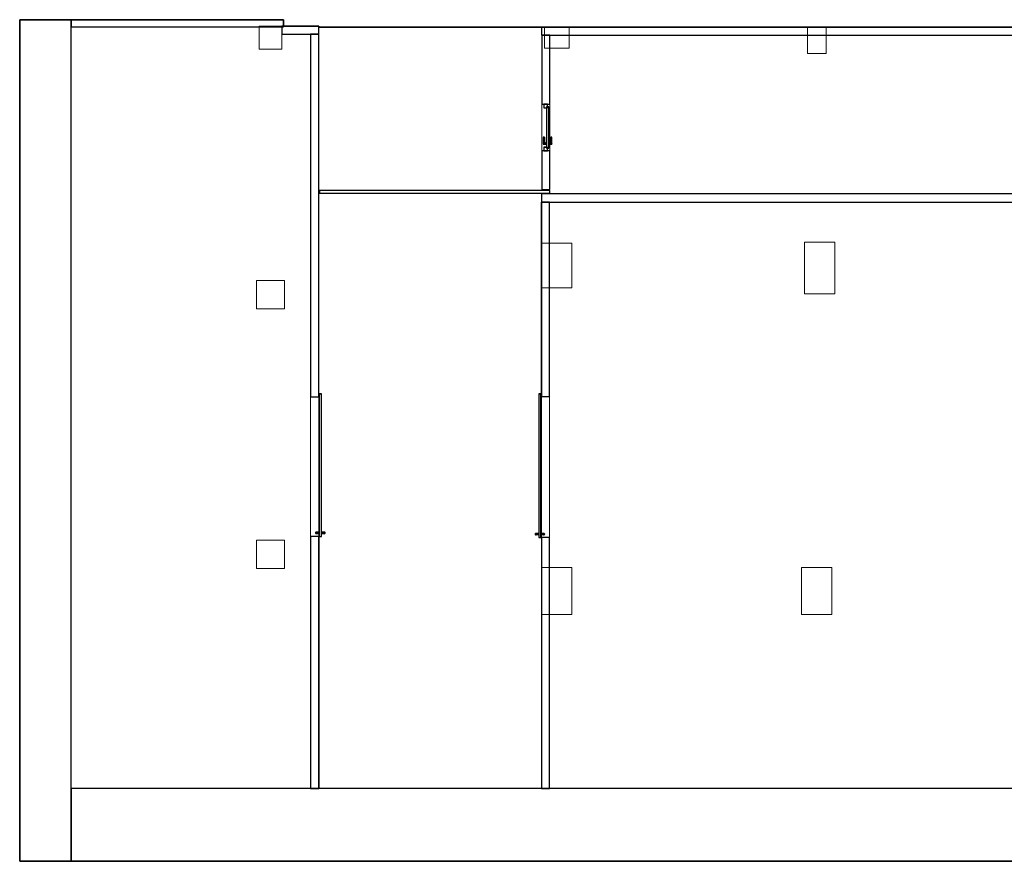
# Model space of a CAD drawing. Header units: metres. Extents: x 391.1 to 427.5, y 12.7 to 28.4.
# Tile 1 of 5: x 391.1 to 409.3, y 12.8 to 28.4. Entities that reach past the tile are written whole.
import ezdxf

# ---------------------------------------------------------------- set-up
doc = ezdxf.new("R2010")
doc.units = ezdxf.units.M
doc.layers.add('01_CARPINTERIA', color=5, linetype='Continuous', lineweight=25, true_color=0x0000ff)
doc.layers.add('01_SUELOS', color=7, linetype='Continuous', lineweight=25, true_color=0x007f00)
for name, color, linetype, lineweight in [('A-COLS-____-MCUT', 7, 'Continuous', 18), ('A-COLS-____-OTLN', 7, 'Continuous', 18), ('A-GENM-____-OTLN', 7, 'Continuous', 18), ('A-WALL-____-MCUT', 7, 'Continuous', 25), ('A-WALL-____-OTLN', 7, 'Continuous', 25)]:
    doc.layers.add(name, color=color, linetype=linetype, lineweight=lineweight)

# ---------------------------------------------------------------- blocks, each defined once
blk = doc.blocks.new('Family - Evans PS-2-151023-00_PCI_PS2')
at = {"layer": 'A-WALL-____-OTLN', "color": 253, "lineweight": 18, "true_color": 0xaaaaaa}
blk.add_line((0, 0), (0.861, 0), dxfattribs=at)
blk = doc.blocks.new('Family - Vano puerta-151025-00_PCI_PS2')
at = {"layer": 'A-GENM-____-OTLN', "color": 253, "true_color": 0xaaaaaa}
for p, q in [((400.929, 26.806), (400.779, 26.806)), ((400.779, 26.806), (400.779, 25.945)), ((400.779, 25.945), (400.779, 26.806)), ((400.779, 26.806), (400.929, 26.806)), ((400.929, 25.945), (400.929, 26.806)), ((400.929, 26.806), (400.929, 25.945)), ((400.779, 25.945), (400.929, 25.945)), ((400.779, 25.945), (400.929, 25.945))]:
    blk.add_line(p, q, dxfattribs=at)
blk = doc.blocks.new('Family - LONDR55-XX_ZZ-ARQ-CAA-M3D-Londres55-151034-00_PCI_PS2')
at = {"layer": '01_SUELOS', "color": 9, "true_color": 0xaad4aa}
for p, q in [((0, 15.523), (0, 0)), ((0, 0), (0, 15.523)), ((4.867, 15.523), (0, 15.523)), ((0, 15.523), (4.867, 15.523)), ((4.867, 15.404), (4.867, 15.523)), ((4.867, 15.523), (4.867, 15.404)), ((5.517, 15.403), (4.867, 15.404)), ((4.867, 15.404), (5.517, 15.403)), ((5.517, 15.388), (5.517, 15.403)), ((5.517, 15.403), (5.517, 15.388)), ((36.327, 15.388), (5.517, 15.388)), ((5.517, 15.388), (36.327, 15.388)), ((33.142, 0), (36.327, 15.388)), ((36.327, 15.388), (33.142, 0)), ((0, 0), (33.142, 0)), ((33.142, 0), (0, 0))]:
    blk.add_line(p, q, dxfattribs=at)
blk = doc.blocks.new('Family - Evans PS-2-151036-00_PCI_PS2')
at = {"layer": 'A-WALL-____-MCUT', "color": 253, "true_color": 0xaaaaaa}
for p, q in [((10.05, 0.15), (0, 0.15)), ((0, 0.15), (0, 0)), ((0, 0), (10.05, 0)), ((10.05, 0), (10.05, 0.15))]:
    blk.add_line(p, q, dxfattribs=at)
at = {"layer": 'A-WALL-____-OTLN', "color": 253, "true_color": 0xaaaaaa}
for p, q in [((10.05, 0.15), (0, 0.15)), ((0, 0.15), (0, 0)), ((0, 0), (10.05, 0)), ((10.05, 0), (10.05, 0.15))]:
    blk.add_line(p, q, dxfattribs=at)
at = {"layer": 'A-WALL-____-OTLN', "color": 253, "lineweight": 18, "true_color": 0xaaaaaa}
blk.add_line((0, 0), (10.05, 0), dxfattribs=at)
blk = doc.blocks.new('Family - Evans PS-2-151045-00_PCI_PS2')
at = {"layer": 'A-WALL-____-MCUT', "color": 253, "true_color": 0xaaaaaa}
for p, q in [((0, 0.15), (0, 0)), ((0.68, 0.15), (0, 0.15)), ((0.68, 0), (0.68, 0.15)), ((0, 0), (0.68, 0))]:
    blk.add_line(p, q, dxfattribs=at)
at = {"layer": 'A-WALL-____-OTLN', "color": 253, "true_color": 0xaaaaaa}
for p, q in [((0, 0.15), (0, 0)), ((0.68, 0.15), (0, 0.15)), ((0, 0), (0.68, 0)), ((0.68, 0), (0.68, 0.15))]:
    blk.add_line(p, q, dxfattribs=at)
at = {"layer": 'A-WALL-____-OTLN', "color": 253, "lineweight": 18, "true_color": 0xaaaaaa}
blk.add_line((0, 0), (0.68, 0), dxfattribs=at)
blk = doc.blocks.new('Family - Pilar PS-2-151047-00_PCI_PS2')
at = {"layer": 'A-COLS-____-MCUT', "color": 253, "true_color": 0xaaaaaa}
for p, q in [((0, 0.426), (0, 0)), ((0.42, 0.426), (0, 0.426)), ((0.42, 0), (0.42, 0.426)), ((0, 0), (0.42, 0))]:
    blk.add_line(p, q, dxfattribs=at)
at = {"layer": 'A-COLS-____-OTLN', "color": 253, "true_color": 0xaaaaaa}
for p, q in [((0, 0.426), (0, 0)), ((0.42, 0.426), (0, 0.426)), ((0.42, 0), (0.42, 0.426)), ((0, 0), (0.42, 0))]:
    blk.add_line(p, q, dxfattribs=at)
blk = doc.blocks.new('Family - Pilar PS-2-151051-00_PCI_PS2')
at = {"layer": 'A-COLS-____-MCUT', "color": 253, "true_color": 0xaaaaaa}
for p, q in [((0.344, 0.49), (0, 0.49)), ((0, 0.49), (0, 0)), ((0.344, 0), (0.344, 0.49)), ((0, 0), (0.344, 0))]:
    blk.add_line(p, q, dxfattribs=at)
at = {"layer": 'A-COLS-____-OTLN', "color": 253, "true_color": 0xaaaaaa}
for p, q in [((0.344, 0.49), (0, 0.49)), ((0, 0.49), (0, 0)), ((0.344, 0), (0.344, 0.49)), ((0, 0), (0.344, 0))]:
    blk.add_line(p, q, dxfattribs=at)
blk = doc.blocks.new('Family - LONDR55-XX_ZZ-ARQ-CAA-M3D-Londres55-151057-00_PCI_PS2')
at = {"layer": '01_CARPINTERIA', "color": 161, "true_color": 0xaaaaff}
for p, q in [((0.07, 0.07), (0, 0.07)), ((0, 0.07), (0, 0)), ((0.07, 0.07), (0, 0.07)), ((0, 0), (0, 0.07)), ((0, 0), (0.07, 0)), ((0, 0), (0.07, 0)), ((0.811, 0.09), (0.05, 0.09)), ((0.05, 0.09), (0.05, 0.05)), ((0.811, 0.09), (0.05, 0.09)), ((0.05, 0.05), (0.05, 0.09)), ((0.05, 0.05), (0.811, 0.05)), ((0.05, 0.05), (0.811, 0.05)), ((0.07, 0), (0.07, 0.07)), ((0.07, 0), (0.07, 0.07)), ((0.611, 0.149), (0.611, 0.15)), ((0.611, 0.15), (0.611, 0.149)), ((0.736, 0.15), (0.611, 0.15)), ((0.611, 0.145), (0.611, 0.149)), ((0.611, 0.149), (0.611, 0.145)), ((0.735, 0.149), (0.611, 0.149)), ((0.735, 0.149), (0.611, 0.149)), ((0.611, 0.14), (0.611, 0.145)), ((0.611, 0.145), (0.611, 0.14)), ((0.731, 0.145), (0.611, 0.145)), ((0.731, 0.145), (0.611, 0.145)), ((0.611, 0.135), (0.611, 0.14)), ((0.611, 0.14), (0.611, 0.135)), ((0.611, 0.14), (0.726, 0.14)), ((0.726, 0.14), (0.611, 0.14)), ((0.611, 0.135), (0.611, 0.131)), ((0.611, 0.131), (0.611, 0.135)), ((0.721, 0.135), (0.611, 0.135)), ((0.721, 0.135), (0.611, 0.135)), ((0.611, 0.131), (0.611, 0.13)), ((0.611, 0.13), (0.611, 0.131)), ((0.717, 0.131), (0.611, 0.131)), ((0.717, 0.131), (0.611, 0.131)), ((0.716, 0.13), (0.611, 0.13)), ((0.611, 0.009), (0.611, 0.01)), ((0.611, 0.01), (0.611, 0.009)), ((0.611, 0.01), (0.716, 0.01)), ((0.611, 0.005), (0.611, 0.009)), ((0.611, 0.009), (0.611, 0.005)), ((0.611, 0.009), (0.717, 0.009)), ((0.611, 0.009), (0.717, 0.009)), ((0.611, 0), (0.611, 0.005)), ((0.611, 0.005), (0.611, 0)), ((0.611, 0.005), (0.721, 0.005)), ((0.611, 0.005), (0.721, 0.005)), ((0.611, -0.005), (0.611, 0)), ((0.726, 0), (0.611, 0)), ((0.611, 0), (0.726, 0)), ((0.751, 0.1), (0.701, 0.1)), ((0.701, 0.1), (0.701, 0.09)), ((0.701, 0.09), (0.701, 0.1)), ((0.751, 0.1), (0.701, 0.1)), ((0.701, 0.09), (0.751, 0.09)), ((0.701, 0.09), (0.751, 0.09)), ((0.751, 0.05), (0.701, 0.05)), ((0.701, 0.05), (0.701, 0.04)), ((0.751, 0.05), (0.701, 0.05)), ((0.701, 0.04), (0.701, 0.05)), ((0.701, 0.04), (0.751, 0.04)), ((0.701, 0.04), (0.751, 0.04)), ((0.716, 0.13), (0.717, 0.131)), ((0.717, 0.131), (0.716, 0.13)), ((0.716, 0.1), (0.716, 0.13)), ((0.717, 0.1), (0.716, 0.1)), ((0.716, 0.1), (0.717, 0.1)), ((0.717, 0.04), (0.716, 0.04)), ((0.716, 0.04), (0.717, 0.04)), ((0.716, 0.01), (0.716, 0.04)), ((0.717, 0.009), (0.716, 0.01)), ((0.716, 0.01), (0.717, 0.009)), ((0.717, 0.131), (0.721, 0.135)), ((0.721, 0.135), (0.717, 0.131)), ((0.717, 0.1), (0.717, 0.131)), ((0.717, 0.1), (0.717, 0.131)), ((0.721, 0.1), (0.717, 0.1)), ((0.717, 0.1), (0.721, 0.1)), ((0.721, 0.04), (0.717, 0.04)), ((0.717, 0.04), (0.721, 0.04)), ((0.717, 0.009), (0.717, 0.04)), ((0.717, 0.009), (0.717, 0.04)), ((0.721, 0.005), (0.717, 0.009)), ((0.717, 0.009), (0.721, 0.005)), ((0.721, 0.135), (0.726, 0.14)), ((0.726, 0.14), (0.721, 0.135)), ((0.721, 0.1), (0.721, 0.135)), ((0.721, 0.1), (0.721, 0.135)), ((0.726, 0.1), (0.721, 0.1)), ((0.721, 0.1), (0.726, 0.1)), ((0.721, 0.04), (0.726, 0.04)), ((0.726, 0.04), (0.721, 0.04)), ((0.721, 0.005), (0.721, 0.04)), ((0.721, 0.005), (0.721, 0.04)), ((0.726, 0), (0.721, 0.005)), ((0.721, 0.005), (0.726, 0)), ((0.731, 0.145), (0.726, 0.14)), ((0.726, 0.14), (0.731, 0.145)), ((0.726, 0.14), (0.726, 0.1)), ((0.726, 0.1), (0.726, 0.14)), ((0.731, 0.1), (0.726, 0.1)), ((0.726, 0.1), (0.731, 0.1)), ((0.726, 0.04), (0.731, 0.04)), ((0.731, 0.04), (0.726, 0.04)), ((0.726, 0.04), (0.726, 0)), ((0.726, 0), (0.726, 0.04)), ((0.731, -0.005), (0.726, 0)), ((0.735, 0.149), (0.731, 0.145)), ((0.731, 0.145), (0.735, 0.149)), ((0.731, 0.1), (0.731, 0.145)), ((0.731, 0.1), (0.731, 0.145)), ((0.731, 0.1), (0.735, 0.1)), ((0.735, 0.1), (0.731, 0.1)), ((0.731, 0.04), (0.735, 0.04)), ((0.735, 0.04), (0.731, 0.04)), ((0.731, -0.005), (0.731, 0.04)), ((0.731, -0.005), (0.731, 0.04)), ((0.736, 0.15), (0.735, 0.149)), ((0.735, 0.149), (0.736, 0.15)), ((0.735, 0.1), (0.735, 0.149)), ((0.735, 0.1), (0.735, 0.149)), ((0.735, 0.1), (0.736, 0.1)), ((0.736, 0.1), (0.735, 0.1)), ((0.735, 0.04), (0.736, 0.04)), ((0.736, 0.04), (0.735, 0.04)), ((0.735, -0.009), (0.735, 0.04)), ((0.735, -0.009), (0.735, 0.04)), ((0.736, 0.1), (0.736, 0.15)), ((0.736, -0.01), (0.736, 0.04)), ((0.751, 0.09), (0.751, 0.1)), ((0.751, 0.09), (0.751, 0.1)), ((0.751, 0.04), (0.751, 0.05)), ((0.751, 0.04), (0.751, 0.05)), ((0.861, 0.07), (0.791, 0.07)), ((0.791, 0.07), (0.791, 0)), ((0.861, 0.07), (0.791, 0.07)), ((0.791, 0), (0.791, 0.07)), ((0.791, 0), (0.861, 0)), ((0.791, 0), (0.861, 0)), ((0.811, 0.05), (0.811, 0.09)), ((0.811, 0.05), (0.811, 0.09)), ((0.861, 0), (0.861, 0.07)), ((0.861, 0), (0.861, 0.07)), ((0.611, 0), (0.611, -0.005)), ((0.611, -0.005), (0.611, -0.009)), ((0.611, -0.009), (0.611, -0.005)), ((0.611, -0.005), (0.731, -0.005)), ((0.611, -0.005), (0.731, -0.005)), ((0.611, -0.009), (0.611, -0.01)), ((0.611, -0.01), (0.611, -0.009)), ((0.611, -0.009), (0.735, -0.009)), ((0.611, -0.009), (0.735, -0.009)), ((0.611, -0.01), (0.736, -0.01)), ((0.726, 0), (0.731, -0.005)), ((0.731, -0.005), (0.735, -0.009)), ((0.735, -0.009), (0.731, -0.005)), ((0.735, -0.009), (0.736, -0.01)), ((0.736, -0.01), (0.735, -0.009))]:
    blk.add_line(p, q, dxfattribs=at)
blk = doc.blocks.new('Family - Porta PS-2-151058-00_PCI_PS2')
blk.add_blockref('Family - LONDR55-XX_ZZ-ARQ-CAA-M3D-Londres55-151057-00_PCI_PS2', (0, 0))
blk = doc.blocks.new('Family - Evans PS-2-151085-00_PCI_PS2')
at = {"layer": 'A-WALL-____-MCUT', "color": 253, "true_color": 0xaaaaaa}
for p, q in [((4.631, 0.15), (0, 0.15)), ((0, 0.15), (0, 0)), ((0, 0), (4.631, 0)), ((4.631, 0), (4.631, 0.15)), ((7.23, 0.15), (7.23, 0)), ((10.82, 0.15), (7.23, 0.15)), ((7.23, 0), (10.82, 0)), ((10.82, 0), (10.82, 0.15))]:
    blk.add_line(p, q, dxfattribs=at)
at = {"layer": 'A-WALL-____-OTLN', "color": 253, "true_color": 0xaaaaaa}
for p, q in [((4.631, 0.15), (0, 0.15)), ((0, 0.15), (0, 0)), ((0, 0), (4.631, 0)), ((4.631, 0), (4.631, 0.15)), ((7.23, 0.15), (7.23, 0)), ((7.23, 0.15), (10.82, 0.15)), ((7.23, 0), (10.82, 0)), ((10.82, 0.15), (10.82, 0))]:
    blk.add_line(p, q, dxfattribs=at)
at = {"layer": 'A-WALL-____-OTLN', "color": 253, "lineweight": 18, "true_color": 0xaaaaaa}
blk.add_line((0, 0), (10.82, 0), dxfattribs=at)
blk = doc.blocks.new('Family - Vano puerta-151087-00_PCI_PS2')
at = {"layer": 'A-GENM-____-OTLN', "color": 253, "true_color": 0xaaaaaa}
for p, q in [((400.926, 21.411), (400.776, 21.411)), ((400.776, 21.411), (400.776, 18.811)), ((400.776, 18.811), (400.776, 21.411)), ((400.776, 21.411), (400.926, 21.411)), ((400.926, 18.811), (400.926, 21.411)), ((400.926, 21.411), (400.926, 18.811)), ((400.776, 18.811), (400.926, 18.811)), ((400.776, 18.811), (400.926, 18.811))]:
    blk.add_line(p, q, dxfattribs=at)
blk = doc.blocks.new('Family - Pilar PS-2-151089-00_PCI_PS2')
at = {"layer": 'A-COLS-____-MCUT', "color": 253, "true_color": 0xaaaaaa}
for p, q in [((0, 0.146), (0, 0.389)), ((0, 0.389), (0.037, 0.389)), ((0.037, 0.389), (0.099, 0.389)), ((0.099, 0.389), (0.099, 0.39)), ((0.099, 0.39), (0.235, 0.39)), ((0.099, 0.389), (0.099, 0.389)), ((0.235, 0.39), (0.46, 0.39)), ((0.46, 0.39), (0.46, 0.244)), ((0.46, 0.244), (0.46, 0)), ((0, 0), (0, 0.146)), ((0.062, 0), (0, 0)), ((0.1, 0), (0.062, 0)), ((0.325, 0), (0.1, 0)), ((0.1, 0), (0.1, 0)), ((0.1, 0), (0.1, 0)), ((0.46, 0), (0.325, 0))]:
    blk.add_line(p, q, dxfattribs=at)
at = {"layer": 'A-COLS-____-OTLN', "color": 253, "true_color": 0xaaaaaa}
for p, q in [((0.099, 0.389), (0, 0.389)), ((0, 0), (0, 0.389)), ((0, 0.389), (0, 0)), ((0, 0.389), (0, 0.146)), ((0.099, 0.389), (0, 0.389)), ((0.037, 0.389), (0, 0.389)), ((0.099, 0.389), (0.037, 0.389)), ((0.46, 0.39), (0.099, 0.39)), ((0.099, 0.39), (0.099, 0.389)), ((0.099, 0.39), (0.099, 0.389)), ((0.099, 0.39), (0.099, 0.389)), ((0.46, 0.39), (0.099, 0.39)), ((0.235, 0.39), (0.099, 0.39)), ((0.099, 0.389), (0.099, 0.389)), ((0.46, 0.39), (0.235, 0.39)), ((0.46, 0.39), (0.46, 0)), ((0.46, 0), (0.46, 0.39)), ((0.46, 0.244), (0.46, 0.39)), ((0.46, 0), (0.46, 0.244)), ((0, 0.146), (0, 0)), ((0, 0), (0.1, 0)), ((0, 0), (0.062, 0)), ((0.1, 0), (0, 0)), ((0.062, 0), (0.1, 0)), ((0.1, 0), (0.1, 0)), ((0.1, 0), (0.1, 0)), ((0.1, 0), (0.1, 0)), ((0.1, 0), (0.1, 0)), ((0.1, 0), (0.46, 0)), ((0.1, 0), (0.46, 0)), ((0.1, 0), (0.325, 0)), ((0.325, 0), (0.46, 0))]:
    blk.add_line(p, q, dxfattribs=at)
blk = doc.blocks.new('Family - Pilar PS-2-151095-00_PCI_PS2')
at = {"layer": 'A-COLS-____-MCUT', "color": 253, "true_color": 0xaaaaaa}
for p, q in [((0.56, 0.87), (0, 0.87)), ((0, 0.87), (0, 0)), ((0.56, 0), (0.56, 0.87)), ((0, 0), (0.56, 0))]:
    blk.add_line(p, q, dxfattribs=at)
at = {"layer": 'A-COLS-____-OTLN', "color": 253, "true_color": 0xaaaaaa}
for p, q in [((0.56, 0.87), (0, 0.87)), ((0, 0.87), (0, 0)), ((0.56, 0), (0.56, 0.87)), ((0, 0), (0.56, 0))]:
    blk.add_line(p, q, dxfattribs=at)
blk = doc.blocks.new('Family - LONDR55-XX_ZZ-ARQ-CAA-M3D-Londres55-151097-00_PCI_PS2')
at = {"layer": '01_CARPINTERIA', "color": 161, "true_color": 0xaaaaff}
for p, q in [((2.65, 0.2), (0, 0.2)), ((0, 0.2), (0, 0.16)), ((2.65, 0.2), (0, 0.2)), ((0, 0.2), (0, 0.16)), ((0.052, 0.263), (0.05, 0.255)), ((0.052, 0.263), (0.05, 0.255)), ((0.05, 0.255), (0.052, 0.248)), ((0.05, 0.2), (0.05, 0.255)), ((0.05, 0.255), (0.052, 0.248)), ((0.052, 0.2), (0.05, 0.2)), ((0.05, 0.2), (0.052, 0.2)), ((0.057, 0.268), (0.052, 0.263)), ((0.057, 0.268), (0.052, 0.263)), ((0.052, 0.2), (0.052, 0.263)), ((0.052, 0.248), (0.057, 0.242)), ((0.052, 0.2), (0.052, 0.248)), ((0.052, 0.248), (0.057, 0.242)), ((0.057, 0.2), (0.052, 0.2)), ((0.052, 0.2), (0.057, 0.2)), ((0.065, 0.27), (0.057, 0.268)), ((0.065, 0.27), (0.057, 0.268)), ((0.057, 0.2), (0.057, 0.268)), ((0.057, 0.242), (0.065, 0.24)), ((0.057, 0.2), (0.057, 0.242)), ((0.057, 0.242), (0.065, 0.24)), ((0.065, 0.2), (0.057, 0.2)), ((0.057, 0.2), (0.065, 0.2)), ((0.072, 0.268), (0.065, 0.27)), ((0.072, 0.268), (0.065, 0.27)), ((0.065, 0.2), (0.065, 0.27)), ((0.065, 0.24), (0.072, 0.242)), ((0.065, 0.24), (0.072, 0.242)), ((0.065, 0.2), (0.065, 0.24)), ((0.072, 0.2), (0.065, 0.2)), ((0.065, 0.2), (0.072, 0.2)), ((0.078, 0.263), (0.072, 0.268)), ((0.078, 0.263), (0.072, 0.268)), ((0.072, 0.2), (0.072, 0.268)), ((0.072, 0.242), (0.078, 0.248)), ((0.072, 0.242), (0.078, 0.248)), ((0.072, 0.2), (0.072, 0.242)), ((0.078, 0.2), (0.072, 0.2)), ((0.072, 0.2), (0.078, 0.2)), ((0.08, 0.255), (0.078, 0.263)), ((0.08, 0.255), (0.078, 0.263)), ((0.078, 0.2), (0.078, 0.263)), ((0.078, 0.248), (0.08, 0.255)), ((0.078, 0.248), (0.08, 0.255)), ((0.078, 0.2), (0.078, 0.248)), ((0.078, 0.2), (0.08, 0.2)), ((0.08, 0.2), (0.078, 0.2)), ((0.08, 0.255), (0.08, 0.2)), ((2.65, 0.16), (2.65, 0.2)), ((2.65, 0.2), (2.65, 0.16)), ((0, 0.16), (2.65, 0.16)), ((0, 0.16), (2.65, 0.16)), ((0.05, 0.105), (0.05, 0.16)), ((0.052, 0.16), (0.05, 0.16)), ((0.05, 0.16), (0.052, 0.16)), ((0.052, 0.113), (0.05, 0.105)), ((0.052, 0.113), (0.05, 0.105)), ((0.05, 0.105), (0.052, 0.098)), ((0.05, 0.105), (0.052, 0.098)), ((0.052, 0.098), (0.052, 0.16)), ((0.052, 0.113), (0.052, 0.16)), ((0.057, 0.16), (0.052, 0.16)), ((0.052, 0.16), (0.057, 0.16)), ((0.057, 0.118), (0.052, 0.113)), ((0.057, 0.118), (0.052, 0.113)), ((0.052, 0.098), (0.057, 0.092)), ((0.052, 0.098), (0.057, 0.092)), ((0.057, 0.092), (0.057, 0.16)), ((0.057, 0.118), (0.057, 0.16)), ((0.065, 0.16), (0.057, 0.16)), ((0.057, 0.16), (0.065, 0.16)), ((0.065, 0.12), (0.057, 0.118)), ((0.065, 0.12), (0.057, 0.118)), ((0.057, 0.092), (0.065, 0.09)), ((0.057, 0.092), (0.065, 0.09)), ((0.065, 0.09), (0.065, 0.16)), ((0.065, 0.12), (0.065, 0.16)), ((0.072, 0.16), (0.065, 0.16)), ((0.065, 0.16), (0.072, 0.16)), ((0.072, 0.118), (0.065, 0.12)), ((0.072, 0.118), (0.065, 0.12)), ((0.065, 0.09), (0.072, 0.092)), ((0.065, 0.09), (0.072, 0.092)), ((0.072, 0.092), (0.072, 0.16)), ((0.072, 0.118), (0.072, 0.16)), ((0.078, 0.16), (0.072, 0.16)), ((0.072, 0.16), (0.078, 0.16)), ((0.078, 0.113), (0.072, 0.118)), ((0.078, 0.113), (0.072, 0.118)), ((0.072, 0.092), (0.078, 0.098)), ((0.072, 0.092), (0.078, 0.098)), ((0.078, 0.098), (0.078, 0.16)), ((0.078, 0.113), (0.078, 0.16)), ((0.078, 0.16), (0.08, 0.16)), ((0.08, 0.16), (0.078, 0.16)), ((0.08, 0.105), (0.078, 0.113)), ((0.08, 0.105), (0.078, 0.113)), ((0.078, 0.098), (0.08, 0.105)), ((0.078, 0.098), (0.08, 0.105)), ((0.08, 0.16), (0.08, 0.105))]:
    blk.add_line(p, q, dxfattribs=at)
blk = doc.blocks.new('Family - Porta PS-2-151098-00_PCI_PS2')
blk.add_blockref('Family - LONDR55-XX_ZZ-ARQ-CAA-M3D-Londres55-151097-00_PCI_PS2', (0, 0))
blk = doc.blocks.new('Family - Pilar PS-2-151115-00_PCI_PS2')
at = {"layer": 'A-COLS-____-MCUT', "color": 253, "true_color": 0xaaaaaa}
for p, q in [((0.56, 0.87), (0, 0.87)), ((0, 0.87), (0, 0)), ((0.56, 0), (0.56, 0.87)), ((0, 0), (0, 0)), ((0, 0), (0.15, 0)), ((0.15, 0), (0.56, 0))]:
    blk.add_line(p, q, dxfattribs=at)
at = {"layer": 'A-COLS-____-OTLN', "color": 253, "true_color": 0xaaaaaa}
for p, q in [((0.56, 0.87), (0, 0.87)), ((0, 0.87), (0, 0)), ((0.56, 0), (0.56, 0.87)), ((0, 0), (0.15, 0)), ((0, 0), (0, 0)), ((0.15, 0), (0.56, 0))]:
    blk.add_line(p, q, dxfattribs=at)
blk = doc.blocks.new('Family - Pilar PS-2-151122-00_PCI_PS2')
at = {"layer": 'A-COLS-____-MCUT', "color": 253, "true_color": 0xaaaaaa}
for p, q in [((0.52, 0.52), (0, 0.52)), ((0, 0.52), (0, 0)), ((0.52, 0), (0.52, 0.52)), ((0, 0), (0.52, 0))]:
    blk.add_line(p, q, dxfattribs=at)
at = {"layer": 'A-COLS-____-OTLN', "color": 253, "true_color": 0xaaaaaa}
for p, q in [((0.52, 0.52), (0, 0.52)), ((0, 0.52), (0, 0)), ((0.52, 0), (0.52, 0.52)), ((0, 0), (0.52, 0))]:
    blk.add_line(p, q, dxfattribs=at)
blk = doc.blocks.new('Family - Evans PS-2-151124-00_PCI_PS2')
at = {"layer": 'A-WALL-____-MCUT', "color": 253, "true_color": 0xaaaaaa}
for p, q in [((4.653, 0.15), (0, 0.15)), ((0, 0.15), (0, 0)), ((0, 0), (4.653, 0)), ((4.653, 0), (4.653, 0.15)), ((7.229, 0.15), (7.229, 0)), ((13.913, 0.15), (7.229, 0.15)), ((7.229, 0), (13.913, 0)), ((13.913, 0), (13.913, 0.15))]:
    blk.add_line(p, q, dxfattribs=at)
at = {"layer": 'A-WALL-____-OTLN', "color": 253, "true_color": 0xaaaaaa}
for p, q in [((0, 0), (0, 0.15)), ((4.653, 0.15), (0, 0.15)), ((4.653, 0), (4.653, 0.15)), ((13.913, 0.15), (7.229, 0.15)), ((7.229, 0.15), (7.229, 0)), ((7.229, 0), (13.913, 0)), ((13.913, 0), (13.913, 0.15)), ((4.653, 0), (0, 0))]:
    blk.add_line(p, q, dxfattribs=at)
at = {"layer": 'A-WALL-____-OTLN', "color": 253, "lineweight": 18, "true_color": 0xaaaaaa}
blk.add_line((0, 0), (13.913, 0), dxfattribs=at)
blk = doc.blocks.new('Family - Vano puerta-151126-00_PCI_PS2')
at = {"layer": 'A-GENM-____-OTLN', "color": 253, "true_color": 0xaaaaaa}
for p, q in [((396.666, 21.41), (396.516, 21.41)), ((396.516, 21.41), (396.516, 18.833)), ((396.516, 18.833), (396.516, 21.41)), ((396.516, 21.41), (396.666, 21.41)), ((396.666, 18.833), (396.666, 21.41)), ((396.666, 21.41), (396.666, 18.833)), ((396.516, 18.833), (396.666, 18.833)), ((396.516, 18.833), (396.666, 18.833))]:
    blk.add_line(p, q, dxfattribs=at)
blk = doc.blocks.new('Family - Evans PS-2-151133-00_PCI_PS2')
at = {"layer": 'A-WALL-____-MCUT', "color": 253, "true_color": 0xaaaaaa}
for p, q in [((0.715, 0.15), (0, 0.15)), ((0, 0.15), (0, 0)), ((0, 0), (0.715, 0)), ((0.715, 0), (0.715, 0.15))]:
    blk.add_line(p, q, dxfattribs=at)
at = {"layer": 'A-WALL-____-OTLN', "color": 253, "true_color": 0xaaaaaa}
for p, q in [((0.715, 0.15), (0, 0.15)), ((0, 0.15), (0, 0)), ((0, 0), (0.715, 0)), ((0.715, 0), (0.715, 0.15))]:
    blk.add_line(p, q, dxfattribs=at)
at = {"layer": 'A-WALL-____-OTLN', "color": 253, "lineweight": 18, "true_color": 0xaaaaaa}
blk.add_line((0, 0), (0.715, 0), dxfattribs=at)
blk = doc.blocks.new('Family - Evans PS-2-151156-00_PCI_PS2')
at = {"layer": 'A-WALL-____-MCUT', "color": 253, "true_color": 0xaaaaaa}
for p, q in [((3.917, 0.13), (0, 0.13)), ((0, 0.13), (0, 0)), ((0, 0), (3.917, 0)), ((3.917, 0), (3.917, 0.13))]:
    blk.add_line(p, q, dxfattribs=at)
at = {"layer": 'A-WALL-____-OTLN', "color": 253, "true_color": 0xaaaaaa}
for p, q in [((3.917, 0.13), (0, 0.13)), ((0, 0.13), (0, 0)), ((0, 0), (3.917, 0)), ((3.917, 0), (3.917, 0.13))]:
    blk.add_line(p, q, dxfattribs=at)
at = {"layer": 'A-WALL-____-OTLN', "color": 253, "lineweight": 18, "true_color": 0xaaaaaa}
blk.add_line((0, 0), (3.917, 0), dxfattribs=at)
blk = doc.blocks.new('Family - Pilar PS-2-151158-00_PCI_PS2')
at = {"layer": 'A-COLS-____-MCUT', "color": 253, "true_color": 0xaaaaaa}
for p, q in [((0.56, 0.95), (0, 0.95)), ((0, 0.95), (0, 0)), ((0.56, 0), (0.56, 0.95)), ((0, 0), (0.56, 0))]:
    blk.add_line(p, q, dxfattribs=at)
at = {"layer": 'A-COLS-____-OTLN', "color": 253, "true_color": 0xaaaaaa}
for p, q in [((0.56, 0.95), (0, 0.95)), ((0, 0.95), (0, 0)), ((0.56, 0), (0.56, 0.95)), ((0, 0), (0.56, 0))]:
    blk.add_line(p, q, dxfattribs=at)
blk = doc.blocks.new('Family - Porta PS-2-151160-00_PCI_PS2')
at = {"layer": 'A-WALL-____-MCUT', "color": 253, "true_color": 0xaaaaaa}
for p, q in [((4.248, 0.05), (0, 0.05)), ((0, 0.05), (0, 0)), ((0, 0), (4.248, 0)), ((4.248, 0), (4.248, 0.05))]:
    blk.add_line(p, q, dxfattribs=at)
at = {"layer": 'A-WALL-____-OTLN', "color": 253, "true_color": 0xaaaaaa}
for p, q in [((4.248, 0.05), (0, 0.05)), ((0, 0.05), (0, 0)), ((0, 0), (4.248, 0)), ((4.248, 0), (4.248, 0.05))]:
    blk.add_line(p, q, dxfattribs=at)
at = {"layer": 'A-WALL-____-OTLN', "color": 253, "lineweight": 18, "true_color": 0xaaaaaa}
blk.add_line((0, 0), (4.248, 0), dxfattribs=at)
blk = doc.blocks.new('Family - Mur PS-2-151162-00_PCI_PS2')
at = {"layer": 'A-WALL-____-MCUT', "color": 253, "true_color": 0xaaaaaa}
for p, q in [((15.523, 0.95), (0, 0.95)), ((0, 0.95), (0, 0)), ((15.523, 0), (15.523, 0.95)), ((0, 0), (15.523, 0))]:
    blk.add_line(p, q, dxfattribs=at)
at = {"layer": 'A-WALL-____-OTLN', "color": 253, "true_color": 0xaaaaaa}
for p, q in [((15.523, 0.95), (0, 0.95)), ((0, 0.95), (0, 0)), ((15.523, 0), (15.523, 0.95)), ((0, 0), (15.523, 0))]:
    blk.add_line(p, q, dxfattribs=at)
at = {"layer": 'A-WALL-____-OTLN', "color": 253, "lineweight": 18, "true_color": 0xaaaaaa}
blk.add_line((0, 0), (15.523, 0), dxfattribs=at)
blk = doc.blocks.new('Family - LONDR55-XX_ZZ-ARQ-CAA-M3D-Londres55-151164-00_PCI_PS2')
at = {"layer": '01_CARPINTERIA', "color": 161, "true_color": 0xaaaaff}
for p, q in [((2.577, 0.2), (-0.05, 0.2)), ((-0.05, 0.2), (-0.05, 0.16)), ((2.577, 0.2), (-0.05, 0.2)), ((-0.05, 0.16), (-0.05, 0.2)), ((2.499, 0.262), (2.497, 0.255)), ((2.499, 0.262), (2.497, 0.255)), ((2.497, 0.255), (2.499, 0.247)), ((2.497, 0.255), (2.499, 0.247)), ((2.497, 0.2), (2.497, 0.255)), ((2.499, 0.2), (2.497, 0.2)), ((2.497, 0.2), (2.499, 0.2)), ((2.504, 0.268), (2.499, 0.262)), ((2.504, 0.268), (2.499, 0.262)), ((2.499, 0.262), (2.499, 0.2)), ((2.499, 0.247), (2.504, 0.242)), ((2.499, 0.247), (2.504, 0.242)), ((2.499, 0.247), (2.499, 0.2)), ((2.499, 0.2), (2.504, 0.2)), ((2.504, 0.2), (2.499, 0.2)), ((2.512, 0.27), (2.504, 0.268)), ((2.512, 0.27), (2.504, 0.268)), ((2.504, 0.268), (2.504, 0.2)), ((2.504, 0.242), (2.512, 0.24)), ((2.504, 0.242), (2.512, 0.24)), ((2.504, 0.242), (2.504, 0.2)), ((2.504, 0.2), (2.512, 0.2)), ((2.512, 0.2), (2.504, 0.2)), ((2.519, 0.268), (2.512, 0.27)), ((2.519, 0.268), (2.512, 0.27)), ((2.512, 0.27), (2.512, 0.2)), ((2.512, 0.24), (2.519, 0.242)), ((2.512, 0.24), (2.519, 0.242)), ((2.512, 0.24), (2.512, 0.2)), ((2.512, 0.2), (2.519, 0.2)), ((2.519, 0.2), (2.512, 0.2)), ((2.525, 0.262), (2.519, 0.268)), ((2.525, 0.262), (2.519, 0.268)), ((2.519, 0.268), (2.519, 0.2)), ((2.519, 0.242), (2.525, 0.247)), ((2.519, 0.242), (2.525, 0.247)), ((2.519, 0.242), (2.519, 0.2)), ((2.519, 0.2), (2.525, 0.2)), ((2.525, 0.2), (2.519, 0.2)), ((2.527, 0.255), (2.525, 0.262)), ((2.527, 0.255), (2.525, 0.262)), ((2.525, 0.262), (2.525, 0.2)), ((2.525, 0.247), (2.527, 0.255)), ((2.525, 0.247), (2.527, 0.255)), ((2.525, 0.247), (2.525, 0.2)), ((2.525, 0.2), (2.527, 0.2)), ((2.527, 0.2), (2.525, 0.2)), ((2.527, 0.255), (2.527, 0.2)), ((2.577, 0.16), (2.577, 0.2)), ((2.577, 0.16), (2.577, 0.2)), ((-0.05, 0.16), (2.577, 0.16)), ((-0.05, 0.16), (2.577, 0.16)), ((2.497, 0.105), (2.497, 0.16)), ((2.499, 0.16), (2.497, 0.16)), ((2.497, 0.16), (2.499, 0.16)), ((2.499, 0.112), (2.497, 0.105)), ((2.499, 0.112), (2.497, 0.105)), ((2.497, 0.105), (2.499, 0.097)), ((2.497, 0.105), (2.499, 0.097)), ((2.499, 0.16), (2.499, 0.097)), ((2.499, 0.16), (2.499, 0.112)), ((2.499, 0.16), (2.504, 0.16)), ((2.504, 0.16), (2.499, 0.16)), ((2.504, 0.118), (2.499, 0.112)), ((2.504, 0.118), (2.499, 0.112)), ((2.499, 0.097), (2.504, 0.092)), ((2.499, 0.097), (2.504, 0.092)), ((2.504, 0.16), (2.504, 0.092)), ((2.504, 0.16), (2.504, 0.118)), ((2.504, 0.16), (2.512, 0.16)), ((2.512, 0.16), (2.504, 0.16)), ((2.512, 0.12), (2.504, 0.118)), ((2.512, 0.12), (2.504, 0.118)), ((2.504, 0.092), (2.512, 0.09)), ((2.504, 0.092), (2.512, 0.09)), ((2.512, 0.16), (2.512, 0.09)), ((2.512, 0.16), (2.512, 0.12)), ((2.512, 0.16), (2.519, 0.16)), ((2.519, 0.16), (2.512, 0.16)), ((2.519, 0.118), (2.512, 0.12)), ((2.519, 0.118), (2.512, 0.12)), ((2.512, 0.09), (2.519, 0.092)), ((2.512, 0.09), (2.519, 0.092)), ((2.519, 0.16), (2.519, 0.092)), ((2.519, 0.16), (2.519, 0.118)), ((2.519, 0.16), (2.525, 0.16)), ((2.525, 0.16), (2.519, 0.16)), ((2.525, 0.112), (2.519, 0.118)), ((2.525, 0.112), (2.519, 0.118)), ((2.519, 0.092), (2.525, 0.097)), ((2.519, 0.092), (2.525, 0.097)), ((2.525, 0.16), (2.525, 0.097)), ((2.525, 0.16), (2.525, 0.112)), ((2.525, 0.16), (2.527, 0.16)), ((2.527, 0.16), (2.525, 0.16)), ((2.527, 0.105), (2.525, 0.112)), ((2.527, 0.105), (2.525, 0.112)), ((2.525, 0.097), (2.527, 0.105)), ((2.525, 0.097), (2.527, 0.105)), ((2.527, 0.16), (2.527, 0.105))]:
    blk.add_line(p, q, dxfattribs=at)
blk = doc.blocks.new('Family - Porta PS-2-151165-00_PCI_PS2')
blk.add_blockref('Family - LONDR55-XX_ZZ-ARQ-CAA-M3D-Londres55-151164-00_PCI_PS2', (0, 0))
blk = doc.blocks.new('Family - Evans PS-2-151169-00_PCI_PS2')
at = {"layer": 'A-WALL-____-MCUT', "color": 253, "true_color": 0xaaaaaa}
for p, q in [((0, 0.15), (0, 0)), ((1.272, 0.15), (0, 0.15)), ((1.272, 0), (1.272, 0.15)), ((0, 0), (1.272, 0))]:
    blk.add_line(p, q, dxfattribs=at)
at = {"layer": 'A-WALL-____-OTLN', "color": 253, "true_color": 0xaaaaaa}
for p, q in [((0, 0.15), (0, 0)), ((1.272, 0.15), (0, 0.15)), ((0, 0), (1.272, 0)), ((1.272, 0), (1.272, 0.15))]:
    blk.add_line(p, q, dxfattribs=at)
at = {"layer": 'A-WALL-____-OTLN', "color": 253, "lineweight": 18, "true_color": 0xaaaaaa}
blk.add_line((0, 0), (1.272, 0), dxfattribs=at)
blk = doc.blocks.new('Family - Pilar PS-2-151173-00_PCI_PS2')
at = {"layer": 'A-COLS-____-MCUT', "color": 253, "true_color": 0xaaaaaa}
for p, q in [((0.52, 0.52), (0, 0.52)), ((0, 0.52), (0, 0)), ((0.52, 0), (0.52, 0.52)), ((0, 0), (0.52, 0))]:
    blk.add_line(p, q, dxfattribs=at)
at = {"layer": 'A-COLS-____-OTLN', "color": 253, "true_color": 0xaaaaaa}
for p, q in [((0.52, 0.52), (0, 0.52)), ((0, 0.52), (0, 0)), ((0.52, 0), (0.52, 0.52)), ((0, 0), (0.52, 0))]:
    blk.add_line(p, q, dxfattribs=at)
blk = doc.blocks.new('Family - Mur PS-2-151177-00_PCI_PS2')
at = {"layer": 'A-WALL-____-MCUT', "color": 253, "true_color": 0xaaaaaa}
for p, q in [((0, 1.34), (0, 0)), ((31.836, 1.34), (0, 1.34)), ((31.559, 0), (31.836, 1.34)), ((0, 0), (31.559, 0))]:
    blk.add_line(p, q, dxfattribs=at)
at = {"layer": 'A-WALL-____-OTLN', "color": 253, "true_color": 0xaaaaaa}
for p, q in [((0, 1.34), (0, 0)), ((31.836, 1.34), (0, 1.34)), ((31.559, 0), (31.836, 1.34)), ((0, 0), (31.559, 0))]:
    blk.add_line(p, q, dxfattribs=at)
at = {"layer": 'A-WALL-____-OTLN', "color": 253, "lineweight": 18, "true_color": 0xaaaaaa}
blk.add_line((-0.95, 0), (31.559, 0), dxfattribs=at)
blk = doc.blocks.new('Family - Evans PS-2-151183-00_PCI_PS2')
at = {"layer": 'A-WALL-____-MCUT', "color": 253, "true_color": 0xaaaaaa}
for p, q in [((8.39, 0.15), (0, 0.15)), ((0, 0.15), (0, 0)), ((0, 0), (20.228, 0)), ((8.39, 0.148), (8.39, 0.15)), ((8.54, 0.148), (8.39, 0.148)), ((8.54, 0.15), (8.54, 0.148)), ((20.228, 0.15), (8.54, 0.15)), ((20.228, 0), (20.228, 0.15))]:
    blk.add_line(p, q, dxfattribs=at)
at = {"layer": 'A-WALL-____-OTLN', "color": 253, "true_color": 0xaaaaaa}
for p, q in [((8.39, 0.15), (0, 0.15)), ((0, 0.15), (0, 0)), ((0, 0), (20.228, 0)), ((8.39, 0.148), (8.39, 0.15)), ((8.54, 0.148), (8.39, 0.148)), ((8.54, 0.15), (8.54, 0.148)), ((20.228, 0.15), (8.54, 0.15)), ((20.228, 0), (20.228, 0.15))]:
    blk.add_line(p, q, dxfattribs=at)
at = {"layer": 'A-WALL-____-OTLN', "color": 253, "lineweight": 18, "true_color": 0xaaaaaa}
blk.add_line((0, 0), (20.228, 0), dxfattribs=at)
blk = doc.blocks.new('Family - Pilar PS-2-151193-00_PCI_PS2')
at = {"layer": 'A-COLS-____-MCUT', "color": 253, "true_color": 0xaaaaaa}
for p, q in [((0, 0.819), (0, 0.82)), ((0, 0.82), (0, 0.82)), ((0, 0.82), (0.056, 0.82)), ((0, 0.308), (0, 0.819)), ((0, 0.819), (0, 0.819)), ((0, 0.819), (0, 0.819)), ((0.056, 0.82), (0.15, 0.82)), ((0.15, 0.82), (0.15, 0.82)), ((0.15, 0.82), (0.15, 0.82)), ((0.15, 0.82), (0.304, 0.82)), ((0.304, 0.82), (0.56, 0.82)), ((0.56, 0.82), (0.56, 0.512)), ((0.56, 0.512), (0.56, 0)), ((0, 0), (0, 0.308)), ((0.35, 0), (0, 0)), ((0.56, 0), (0.35, 0))]:
    blk.add_line(p, q, dxfattribs=at)
at = {"layer": 'A-COLS-____-OTLN', "color": 253, "true_color": 0xaaaaaa}
for p, q in [((0.15, 0.82), (0, 0.82)), ((0, 0.82), (0, 0.819)), ((0, 0.82), (0, 0.819)), ((0, 0.82), (0, 0.82)), ((0, 0.82), (0, 0.819)), ((0.15, 0.82), (0, 0.82)), ((0.056, 0.82), (0, 0.82)), ((0, 0.819), (0, 0.819)), ((0, 0.819), (0, 0.819)), ((0, 0.819), (0, 0.819)), ((0, 0.819), (0, 0)), ((0, 0.819), (0, 0.308)), ((0, 0.819), (0, 0.819)), ((0, 0.819), (0, 0)), ((0.15, 0.82), (0.056, 0.82)), ((0.15, 0.82), (0.15, 0.82)), ((0.15, 0.82), (0.56, 0.82)), ((0.15, 0.82), (0.15, 0.82)), ((0.15, 0.82), (0.15, 0.82)), ((0.15, 0.82), (0.15, 0.82)), ((0.56, 0.82), (0.15, 0.82)), ((0.304, 0.82), (0.15, 0.82)), ((0.56, 0.82), (0.304, 0.82)), ((0.56, 0), (0.56, 0.82)), ((0.56, 0), (0.56, 0.82)), ((0.56, 0.512), (0.56, 0.82)), ((0.56, 0), (0.56, 0.512)), ((0, 0.308), (0, 0)), ((0, 0), (0.56, 0)), ((0, 0), (0.56, 0)), ((0, 0), (0.35, 0)), ((0.35, 0), (0.56, 0))]:
    blk.add_line(p, q, dxfattribs=at)
blk = doc.blocks.new('LONDR55-XX_ZZ-ARQ-CAA-M3D-Londres55_ifc-1-00_PCI_PS2')
at = {"layer": '01_CARPINTERIA', "color": 253, "lineweight": 18, "true_color": 0xaaaaaa}
for name, p, rotation in [('Family - Porta PS-2-151058-00_PCI_PS2', (400.819, 26.806), 270.0049628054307), ('Family - Porta PS-2-151165-00_PCI_PS2', (396.516, 21.41), 270), ('Family - Porta PS-2-151098-00_PCI_PS2', (400.926, 18.811), 90)]:
    blk.add_blockref(name, p, dxfattribs=dict(at, rotation=rotation))
at = {"layer": '01_SUELOS', "color": 253, "lineweight": 18, "true_color": 0xaaaaaa}
blk.add_blockref('Family - LONDR55-XX_ZZ-ARQ-CAA-M3D-Londres55-151034-00_PCI_PS2', (391.15, 12.841), dxfattribs=at)
at = {"layer": 'A-COLS-____-OTLN', "color": 253, "lineweight": 18, "true_color": 0xaaaaaa}
for name, p in [('Family - Pilar PS-2-151047-00_PCI_PS2', (395.566, 27.82)), ('Family - Pilar PS-2-151089-00_PCI_PS2', (400.829, 27.839)), ('Family - Pilar PS-2-151051-00_PCI_PS2', (405.681, 27.738)), ('Family - Pilar PS-2-151193-00_PCI_PS2', (400.776, 23.421)), ('Family - Pilar PS-2-151158-00_PCI_PS2', (405.628, 23.31)), ('Family - Pilar PS-2-151122-00_PCI_PS2', (395.516, 23.031)), ('Family - Pilar PS-2-151173-00_PCI_PS2', (395.516, 18.241)), ('Family - Pilar PS-2-151115-00_PCI_PS2', (400.776, 17.39)), ('Family - Pilar PS-2-151095-00_PCI_PS2', (405.571, 17.391))]:
    blk.add_blockref(name, p, dxfattribs=at)
at = {"layer": 'A-GENM-____-OTLN', "color": 253, "lineweight": 18, "true_color": 0xaaaaaa}
for name in ['Family - Vano puerta-151025-00_PCI_PS2', 'Family - Vano puerta-151126-00_PCI_PS2', 'Family - Vano puerta-151087-00_PCI_PS2']:
    blk.add_blockref(name, (0, 0), dxfattribs=at)
at = {"layer": 'A-WALL-____-OTLN', "color": 253, "lineweight": 18, "true_color": 0xaaaaaa}
for name, p, rotation in [('Family - Mur PS-2-151162-00_PCI_PS2', (391.15, 28.364), 270), ('Family - Evans PS-2-151156-00_PCI_PS2', (396.016, 28.364), 180), ('Family - Evans PS-2-151045-00_PCI_PS2', (396.666, 28.244), 179.9589839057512), ('Family - Evans PS-2-151183-00_PCI_PS2', (421.006, 28.228), 180), ('Family - Evans PS-2-151124-00_PCI_PS2', (396.666, 14.181), 90), ('Family - Evans PS-2-151169-00_PCI_PS2', (400.929, 26.806), 90.00496280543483), ('Family - Evans PS-2-151023-00_PCI_PS2', (400.929, 25.945), 90.00496280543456), ('Family - Evans PS-2-151133-00_PCI_PS2', (400.929, 25.23), 90.0049628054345), ('Family - Evans PS-2-151085-00_PCI_PS2', (400.926, 14.181), 90)]:
    blk.add_blockref(name, p, dxfattribs=dict(at, rotation=rotation))
for name, p in [('Family - Porta PS-2-151160-00_PCI_PS2', (396.679, 25.166)), ('Family - Evans PS-2-151036-00_PCI_PS2', (400.776, 25.001)), ('Family - Mur PS-2-151177-00_PCI_PS2', (392.1, 12.841))]:
    blk.add_blockref(name, p, dxfattribs=at)

msp = doc.modelspace()

# ---------------------------------------------------------------- block references
at = {"lineweight": 5}
msp.add_blockref('LONDR55-XX_ZZ-ARQ-CAA-M3D-Londres55_ifc-1-00_PCI_PS2', (0, 0), dxfattribs=at)

doc.saveas('drawing.dxf')
